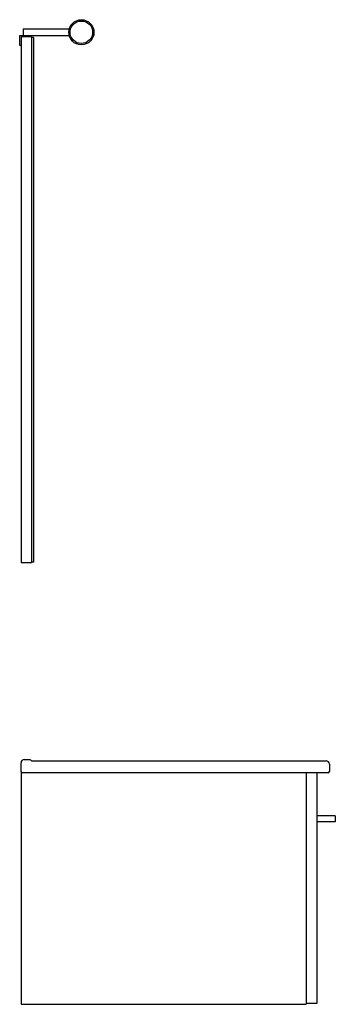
# Model space of a CAD drawing. Header units: millimetres. Extents: x 2950.19 to 2950.67, y 2253.74 to 2255.23.
import ezdxf

# ---------------------------------------------------------------- set-up
doc = ezdxf.new("R2010")
doc.units = ezdxf.units.MM
doc.layers.add('SANINDUSA', color=3, linetype='Continuous')

msp = doc.modelspace()

# ---------------------------------------------------------------- linework, layer by layer
at = {"layer": 'SANINDUSA'}
for p, q in [((2950.1999, 2255.2158), (2950.1999, 2255.2058)), ((2950.1999, 2255.2158), (2950.2696, 2255.2158)), ((2950.1949, 2255.1908), (2950.1949, 2255.2058)), ((2950.1949, 2255.2058), (2950.2109, 2255.2058)), ((2950.2129, 2255.2038), (2950.1969, 2255.2038)), ((2950.1969, 2255.2038), (2950.1969, 2254.4108)), ((2950.2109, 2255.2058), (2950.2109, 2255.2038)), ((2950.2109, 2255.2058), (2950.2696, 2255.2058)), ((2950.2129, 2255.2038), (2950.2129, 2254.4108)), ((2950.2159, 2255.2028), (2950.2129, 2255.2028)), ((2950.2159, 2255.2028), (2950.2159, 2254.4118)), ((2950.1969, 2255.1908), (2950.1949, 2255.1908)), ((2950.2129, 2254.4108), (2950.1969, 2254.4108)), ((2950.2159, 2254.4118), (2950.2129, 2254.4118)), ((2950.2019, 2254.1138), (2950.2099, 2254.1138)), ((2950.2139, 2254.1118), (2950.6569, 2254.1118)), ((2950.1969, 2254.0958), (2950.1969, 2254.1088)), ((2950.6619, 2254.1068), (2950.6619, 2254.0958)), ((2950.1969, 2254.0948), (2950.1969, 2253.7448)), ((2950.1969, 2254.0948), (2950.1972, 2254.0948)), ((2950.1999, 2254.0938), (2950.1989, 2254.0938)), ((2950.6589, 2254.0938), (2950.1999, 2254.0938)), ((2950.6269, 2254.0938), (2950.6269, 2253.7448)), ((2950.6429, 2254.0938), (2950.6429, 2253.7458)), ((2950.6599, 2254.0938), (2950.6589, 2254.0938)), ((2950.6709, 2254.0288), (2950.6429, 2254.0288)), ((2950.6709, 2254.0288), (2950.6709, 2254.0199)), ((2950.6709, 2254.0199), (2950.6429, 2254.0199)), ((2950.1969, 2253.7448), (2950.6269, 2253.7448)), ((2950.6429, 2253.7458), (2950.6269, 2253.7458))]:
    msp.add_line(p, q, dxfattribs=at)
for radius in [0.019, 0.017]:
    msp.add_circle((2950.2879, 2255.2108), radius, dxfattribs=at)
for centre, radius, start, end in [((2950.2019, 2254.1088), 0.005, 90, 180), ((2950.2099, 2254.1118), 0.002, 36.8699, 90), ((2950.2139, 2254.1148), 0.003, 216.8699, 270), ((2950.6569, 2254.1068), 0.005, 0, 90), ((2950.1989, 2254.0958), 0.002, 180, 270), ((2950.6599, 2254.0958), 0.002, 270, 0)]:
    msp.add_arc(centre, radius, start, end, dxfattribs=at)

doc.saveas('drawing.dxf')
